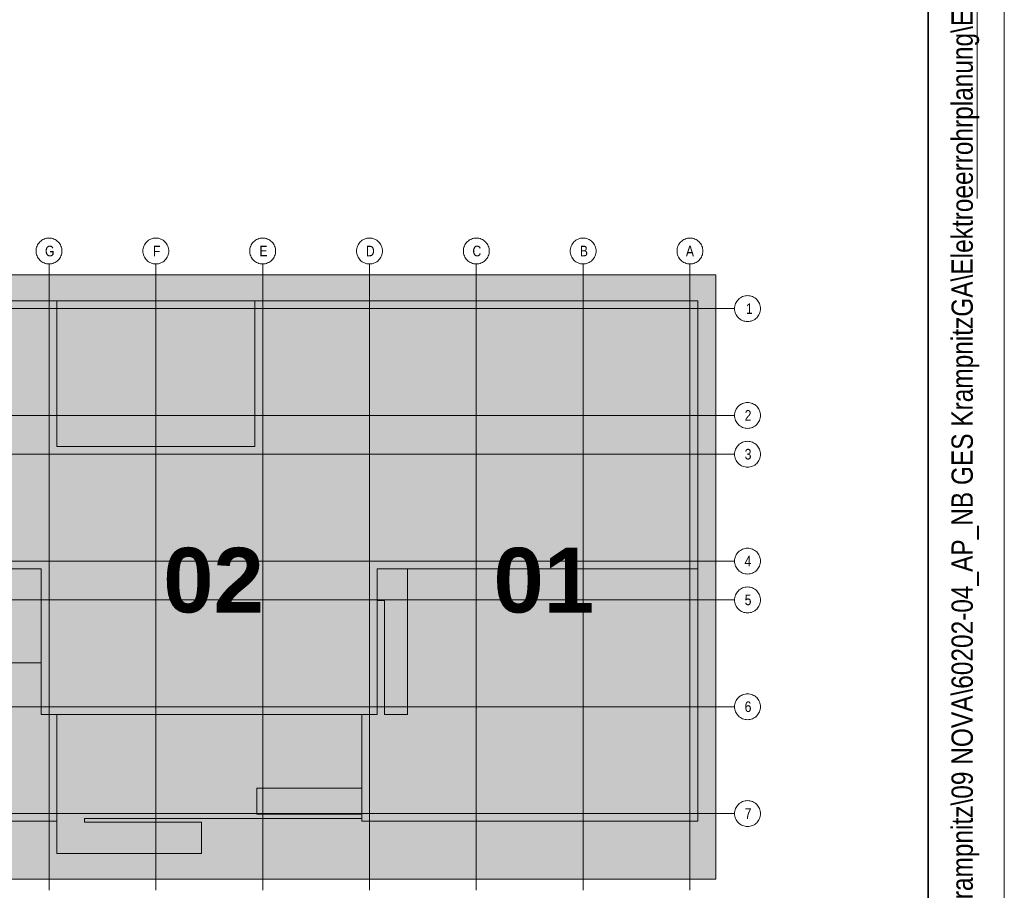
# Model space of a CAD drawing. Extents: x -420 to 300, y 62 to 1112.
# Tile 84 of 133: x 236 to 300, y 239 to 296. Entities that reach past the tile are written whole.
import ezdxf
from ezdxf.lldxf.tags import DXFTag

# ---------------------------------------------------------------- set-up
doc = ezdxf.new("R2010")
doc.units = 0
for name, color, linetype, lineweight in [('iwb_Plankopf Linie', 7, 'Continuous', 13), ('iwb_Plankopf Rahmen', 7, 'Continuous', 35), ('iwb_Plankopf Text', 7, 'Continuous', 18), ('PK_LP', 7, 'Continuous', 9), ('PK_LP_Achsen', 7, 'STRICHPUNKT2', 5)]:
    doc.layers.add(name, color=color, linetype=linetype, lineweight=lineweight)
for name, color, linetype, lineweight, true_color in [('PK_LP_T07', 6, 'Continuous', 9, 0xff00ff), ('PK_LP_T07_Rest', 9, 'Continuous', 9, 0x808080), ('PK_LP_Tennung', 9, 'Continuous', 18, 0x808080)]:
    doc.layers.add(name, color=color, linetype=linetype, lineweight=lineweight, true_color=true_color)
doc.styles.get("Standard").update_dxf_attribs({"font": 'ARIALN.TTF'})
tags = doc.linetypes.add('grob', pattern=[14, 3, -8, 3]).pattern_tags.tags
tags[8:9] = [DXFTag(74, 4), DXFTag(75, 0), DXFTag(340, '0'), DXFTag(46, 0.0), DXFTag(50, 0.0), DXFTag(44, 0.0), DXFTag(45, 0.0)]
tags[6:7] = [DXFTag(74, 4), DXFTag(75, 0), DXFTag(340, '0'), DXFTag(46, 0.0), DXFTag(50, 0.0), DXFTag(44, 0.0), DXFTag(45, 0.0)]
tags[4:5] = [DXFTag(74, 4), DXFTag(75, 0), DXFTag(340, '0'), DXFTag(46, 0.0), DXFTag(50, 0.0), DXFTag(44, 0.0), DXFTag(45, 0.0)]
tags = doc.linetypes.add('STRICHPUNKT2', pattern=[12.7, 6.35, -3.175, 0, -3.175]).pattern_tags.tags
tags[10:11] = [DXFTag(74, 4), DXFTag(75, 0), DXFTag(340, '0'), DXFTag(46, 0.0), DXFTag(50, 0.0), DXFTag(44, 0.0), DXFTag(45, 0.0)]
tags[8:9] = [DXFTag(74, 4), DXFTag(75, 0), DXFTag(340, '0'), DXFTag(46, 0.0), DXFTag(50, 0.0), DXFTag(44, 0.0), DXFTag(45, 0.0)]
tags[6:7] = [DXFTag(74, 4), DXFTag(75, 0), DXFTag(340, '0'), DXFTag(46, 0.0), DXFTag(50, 0.0), DXFTag(44, 0.0), DXFTag(45, 0.0)]
tags[4:5] = [DXFTag(74, 4), DXFTag(75, 0), DXFTag(340, '0'), DXFTag(46, 0.0), DXFTag(50, 0.0), DXFTag(44, 0.0), DXFTag(45, 0.0)]

# ---------------------------------------------------------------- blocks, each defined once
blk = doc.blocks.new('Blockreferenz-A06G9QUV8I')
at = {"layer": 'PK_LP', "linetype": 'grob', "lineweight": 5, "ltscale": 0.13}
for p, q in [((216.605, 279.685), (237.643, 279.685)), ((237.643, 279.685), (258.68, 279.685)), ((237.643, 240.014), (237.643, 279.685)), ((237.643, 279.685), (237.643, 240.014)), ((258.68, 279.685), (281.418, 279.685)), ((258.68, 240.014), (258.68, 279.685)), ((258.68, 279.685), (258.68, 240.014)), ((281.418, 279.685), (281.418, 240.014)), ((237.643, 240.014), (216.605, 240.014)), ((258.68, 240.014), (237.643, 240.014)), ((281.418, 240.014), (258.68, 240.014))]:
    blk.add_line(p, q, dxfattribs=at)
at = {"layer": 'PK_LP', "linetype": 'ByBlock', "lineweight": 13, "ltscale": 0.13}
for p, q in [((209.085, 277.985), (238.15, 277.985)), ((238.15, 277.985), (251.16, 277.985)), ((238.15, 268.423), (238.15, 277.985)), ((238.15, 277.985), (238.15, 268.423)), ((251.16, 277.985), (251.16, 268.423)), ((251.16, 268.423), (251.16, 277.985)), ((251.16, 277.985), (280.225, 277.985)), ((280.225, 277.985), (280.225, 260.395)), ((251.16, 268.423), (238.15, 268.423)), ((238.15, 268.423), (251.16, 268.423)), ((237.135, 260.395), (217.113, 260.395)), ((237.135, 250.833), (237.135, 260.395)), ((280.225, 260.395), (259.188, 260.395)), ((259.188, 260.395), (259.188, 250.833)), ((261.185, 260.395), (259.188, 260.395)), ((259.188, 260.395), (259.188, 258.319)), ((280.225, 260.395), (259.188, 260.395)), ((259.188, 260.395), (259.188, 250.833)), ((261.185, 250.833), (261.185, 260.395)), ((280.225, 243.82), (280.225, 260.395)), ((259.188, 258.319), (259.655, 258.319)), ((259.655, 258.319), (259.655, 250.833)), ((237.135, 254.222), (221.25, 254.222)), ((237.135, 250.833), (237.135, 254.222)), ((238.15, 250.833), (237.135, 250.833)), ((259.188, 250.833), (237.135, 250.833)), ((238.15, 250.833), (238.15, 241.714)), ((258.173, 250.833), (238.15, 250.833)), ((238.15, 243.82), (238.15, 250.833)), ((258.173, 243.996), (258.173, 250.833)), ((259.188, 250.833), (258.173, 250.833)), ((258.173, 250.833), (258.173, 245.994)), ((259.655, 250.833), (261.185, 250.833)), ((251.288, 245.994), (251.288, 244.294)), ((258.173, 245.994), (251.288, 245.994)), ((216.098, 243.82), (238.15, 243.82)), ((239.976, 243.754), (239.976, 243.996)), ((239.976, 243.996), (258.173, 243.996)), ((247.66, 243.754), (239.976, 243.754)), ((247.66, 241.714), (247.66, 243.754)), ((251.288, 244.294), (258.173, 244.294)), ((258.173, 244.294), (258.173, 243.82)), ((258.173, 243.82), (280.225, 243.82)), ((238.15, 241.714), (247.66, 241.714))]:
    blk.add_line(p, q, dxfattribs=at)
at = {"layer": 'PK_LP_Achsen', "linetype": 'ByBlock', "ltscale": 0.13}
for p, q in [((236.986, 281.797), (237.042, 281.859)), ((237.042, 281.859), (237.103, 281.915)), ((237.103, 281.915), (237.17, 281.964)), ((237.17, 281.964), (237.242, 282.007)), ((237.242, 282.007), (237.317, 282.043)), ((237.317, 282.043), (237.396, 282.071)), ((237.396, 282.071), (237.477, 282.091)), ((237.477, 282.091), (237.559, 282.103)), ((237.559, 282.103), (237.643, 282.108)), ((237.643, 282.108), (237.726, 282.103)), ((237.726, 282.103), (237.809, 282.091)), ((237.809, 282.091), (237.889, 282.071)), ((237.889, 282.071), (237.968, 282.043)), ((237.968, 282.043), (238.043, 282.007)), ((238.043, 282.007), (238.115, 281.964)), ((238.115, 281.964), (238.182, 281.915)), ((238.182, 281.915), (238.244, 281.859)), ((238.244, 281.859), (238.3, 281.797)), ((243.998, 281.797), (244.054, 281.859)), ((244.054, 281.859), (244.116, 281.915)), ((244.116, 281.915), (244.183, 281.964)), ((244.183, 281.964), (244.255, 282.007)), ((244.255, 282.007), (244.33, 282.043)), ((244.33, 282.043), (244.408, 282.071)), ((244.408, 282.071), (244.489, 282.091)), ((244.489, 282.091), (244.572, 282.103)), ((244.572, 282.103), (244.655, 282.108)), ((244.655, 282.108), (244.739, 282.103)), ((244.739, 282.103), (244.821, 282.091)), ((244.821, 282.091), (244.902, 282.071)), ((244.902, 282.071), (244.98, 282.043)), ((244.98, 282.043), (245.056, 282.007)), ((245.056, 282.007), (245.127, 281.964)), ((245.127, 281.964), (245.194, 281.915)), ((245.194, 281.915), (245.256, 281.859)), ((245.256, 281.859), (245.312, 281.797)), ((251.011, 281.797), (251.067, 281.859)), ((251.067, 281.859), (251.128, 281.915)), ((251.128, 281.915), (251.195, 281.964)), ((251.195, 281.964), (251.267, 282.007)), ((251.267, 282.007), (251.342, 282.043)), ((251.342, 282.043), (251.421, 282.071)), ((251.421, 282.071), (251.502, 282.091)), ((251.502, 282.091), (251.584, 282.103)), ((251.584, 282.103), (251.668, 282.108)), ((251.668, 282.108), (251.751, 282.103)), ((251.751, 282.103), (251.834, 282.091)), ((251.834, 282.091), (251.914, 282.071)), ((251.914, 282.071), (251.993, 282.043)), ((251.993, 282.043), (252.068, 282.007)), ((252.068, 282.007), (252.14, 281.964)), ((252.14, 281.964), (252.207, 281.915)), ((252.207, 281.915), (252.269, 281.859)), ((252.269, 281.859), (252.325, 281.797)), ((258.023, 281.797), (258.079, 281.859)), ((258.079, 281.859), (258.141, 281.915)), ((258.141, 281.915), (258.208, 281.964)), ((258.208, 281.964), (258.28, 282.007)), ((258.28, 282.007), (258.355, 282.043)), ((258.355, 282.043), (258.433, 282.071)), ((258.433, 282.071), (258.514, 282.091)), ((258.514, 282.091), (258.597, 282.103)), ((258.597, 282.103), (258.68, 282.108)), ((258.68, 282.108), (258.764, 282.103)), ((258.764, 282.103), (258.846, 282.091)), ((258.846, 282.091), (258.927, 282.071)), ((258.927, 282.071), (259.005, 282.043)), ((259.005, 282.043), (259.081, 282.007)), ((259.081, 282.007), (259.152, 281.964)), ((259.152, 281.964), (259.219, 281.915)), ((259.219, 281.915), (259.281, 281.859)), ((259.281, 281.859), (259.337, 281.797)), ((265.036, 281.797), (265.092, 281.859)), ((265.092, 281.859), (265.153, 281.915)), ((265.153, 281.915), (265.22, 281.964)), ((265.22, 281.964), (265.292, 282.007)), ((265.292, 282.007), (265.367, 282.043)), ((265.367, 282.043), (265.446, 282.071)), ((265.446, 282.071), (265.527, 282.091)), ((265.527, 282.091), (265.609, 282.103)), ((265.609, 282.103), (265.693, 282.108)), ((265.693, 282.108), (265.776, 282.103)), ((265.776, 282.103), (265.859, 282.091)), ((265.859, 282.091), (265.939, 282.071)), ((265.939, 282.071), (266.018, 282.043)), ((266.018, 282.043), (266.093, 282.007)), ((266.093, 282.007), (266.165, 281.964)), ((266.165, 281.964), (266.232, 281.915)), ((266.232, 281.915), (266.294, 281.859)), ((266.294, 281.859), (266.35, 281.797)), ((272.048, 281.797), (272.104, 281.859)), ((272.104, 281.859), (272.166, 281.915)), ((272.166, 281.915), (272.233, 281.964)), ((272.233, 281.964), (272.305, 282.007)), ((272.305, 282.007), (272.38, 282.043)), ((272.38, 282.043), (272.458, 282.071)), ((272.458, 282.071), (272.539, 282.091)), ((272.539, 282.091), (272.622, 282.103)), ((272.622, 282.103), (272.705, 282.108)), ((272.705, 282.108), (272.789, 282.103)), ((272.789, 282.103), (272.871, 282.091)), ((272.871, 282.091), (272.952, 282.071)), ((272.952, 282.071), (273.03, 282.043)), ((273.03, 282.043), (273.106, 282.007)), ((273.106, 282.007), (273.177, 281.964)), ((273.177, 281.964), (273.244, 281.915)), ((273.244, 281.915), (273.306, 281.859)), ((273.306, 281.859), (273.362, 281.797)), ((279.061, 281.797), (279.117, 281.859)), ((279.117, 281.859), (279.178, 281.915)), ((279.178, 281.915), (279.245, 281.964)), ((279.245, 281.964), (279.317, 282.007)), ((279.317, 282.007), (279.392, 282.043)), ((279.392, 282.043), (279.471, 282.071)), ((279.471, 282.071), (279.552, 282.091)), ((279.552, 282.091), (279.634, 282.103)), ((279.634, 282.103), (279.718, 282.108)), ((279.718, 282.108), (279.801, 282.103)), ((279.801, 282.103), (279.884, 282.091)), ((279.884, 282.091), (279.964, 282.071)), ((279.964, 282.071), (280.043, 282.043)), ((280.043, 282.043), (280.118, 282.007)), ((280.118, 282.007), (280.19, 281.964)), ((280.19, 281.964), (280.257, 281.915)), ((280.257, 281.915), (280.319, 281.859)), ((280.319, 281.859), (280.375, 281.797)), ((236.793, 281.258), (236.797, 281.341)), ((236.797, 281.174), (236.793, 281.258)), ((236.797, 281.341), (236.809, 281.423)), ((236.809, 281.092), (236.797, 281.174)), ((236.809, 281.423), (236.829, 281.504)), ((236.829, 281.504), (236.857, 281.583)), ((236.857, 281.583), (236.893, 281.658)), ((236.893, 281.658), (236.936, 281.73)), ((236.936, 281.73), (236.986, 281.797)), ((238.3, 281.797), (238.349, 281.73)), ((238.349, 281.73), (238.392, 281.658)), ((238.392, 281.658), (238.428, 281.583)), ((238.428, 281.583), (238.456, 281.504)), ((238.456, 281.504), (238.476, 281.423)), ((238.476, 281.423), (238.489, 281.341)), ((238.489, 281.174), (238.476, 281.092)), ((238.489, 281.341), (238.493, 281.258)), ((238.493, 281.258), (238.489, 281.174)), ((243.805, 281.258), (243.809, 281.341)), ((243.809, 281.174), (243.805, 281.258)), ((243.809, 281.341), (243.822, 281.423)), ((243.822, 281.092), (243.809, 281.174)), ((243.822, 281.423), (243.842, 281.504)), ((243.842, 281.504), (243.87, 281.583)), ((243.87, 281.583), (243.906, 281.658)), ((243.906, 281.658), (243.948, 281.73)), ((243.948, 281.73), (243.998, 281.797)), ((245.312, 281.797), (245.362, 281.73)), ((245.362, 281.73), (245.405, 281.658)), ((245.405, 281.658), (245.44, 281.583)), ((245.44, 281.583), (245.469, 281.504)), ((245.469, 281.504), (245.489, 281.423)), ((245.489, 281.423), (245.501, 281.341)), ((245.501, 281.174), (245.489, 281.092)), ((245.501, 281.341), (245.505, 281.258)), ((245.505, 281.258), (245.501, 281.174)), ((250.818, 281.258), (250.822, 281.341)), ((250.822, 281.174), (250.818, 281.258)), ((250.822, 281.341), (250.834, 281.423)), ((250.834, 281.092), (250.822, 281.174)), ((250.834, 281.423), (250.854, 281.504)), ((250.854, 281.504), (250.882, 281.583)), ((250.882, 281.583), (250.918, 281.658)), ((250.918, 281.658), (250.961, 281.73)), ((250.961, 281.73), (251.011, 281.797)), ((252.325, 281.797), (252.374, 281.73)), ((252.374, 281.73), (252.417, 281.658)), ((252.417, 281.658), (252.453, 281.583)), ((252.453, 281.583), (252.481, 281.504)), ((252.481, 281.504), (252.501, 281.423)), ((252.501, 281.423), (252.514, 281.341)), ((252.514, 281.174), (252.501, 281.092)), ((252.514, 281.341), (252.518, 281.258)), ((252.518, 281.258), (252.514, 281.174)), ((257.83, 281.258), (257.834, 281.341)), ((257.834, 281.174), (257.83, 281.258)), ((257.834, 281.341), (257.847, 281.423)), ((257.847, 281.092), (257.834, 281.174)), ((257.847, 281.423), (257.867, 281.504)), ((257.867, 281.504), (257.895, 281.583)), ((257.895, 281.583), (257.931, 281.658)), ((257.931, 281.658), (257.973, 281.73)), ((257.973, 281.73), (258.023, 281.797)), ((259.337, 281.797), (259.387, 281.73)), ((259.387, 281.73), (259.43, 281.658)), ((259.43, 281.658), (259.465, 281.583)), ((259.465, 281.583), (259.494, 281.504)), ((259.494, 281.504), (259.514, 281.423)), ((259.514, 281.423), (259.526, 281.341)), ((259.526, 281.174), (259.514, 281.092)), ((259.526, 281.341), (259.53, 281.258)), ((259.53, 281.258), (259.526, 281.174)), ((264.843, 281.258), (264.847, 281.341)), ((264.847, 281.174), (264.843, 281.258)), ((264.847, 281.341), (264.859, 281.423)), ((264.859, 281.092), (264.847, 281.174)), ((264.859, 281.423), (264.879, 281.504)), ((264.879, 281.504), (264.907, 281.583)), ((264.907, 281.583), (264.943, 281.658)), ((264.943, 281.658), (264.986, 281.73)), ((264.986, 281.73), (265.036, 281.797)), ((266.35, 281.797), (266.399, 281.73)), ((266.399, 281.73), (266.442, 281.658)), ((266.442, 281.658), (266.478, 281.583)), ((266.478, 281.583), (266.506, 281.504)), ((266.506, 281.504), (266.526, 281.423)), ((266.526, 281.423), (266.539, 281.341)), ((266.539, 281.174), (266.526, 281.092)), ((266.539, 281.341), (266.543, 281.258)), ((266.543, 281.258), (266.539, 281.174)), ((271.855, 281.258), (271.859, 281.341)), ((271.859, 281.174), (271.855, 281.258)), ((271.859, 281.341), (271.872, 281.423)), ((271.872, 281.092), (271.859, 281.174)), ((271.872, 281.423), (271.892, 281.504)), ((271.892, 281.504), (271.92, 281.583)), ((271.92, 281.583), (271.956, 281.658)), ((271.956, 281.658), (271.998, 281.73)), ((271.998, 281.73), (272.048, 281.797)), ((273.362, 281.797), (273.412, 281.73)), ((273.412, 281.73), (273.455, 281.658)), ((273.455, 281.658), (273.49, 281.583)), ((273.49, 281.583), (273.519, 281.504)), ((273.519, 281.504), (273.539, 281.423)), ((273.539, 281.423), (273.551, 281.341)), ((273.551, 281.174), (273.539, 281.092)), ((273.551, 281.341), (273.555, 281.258)), ((273.555, 281.258), (273.551, 281.174)), ((278.868, 281.258), (278.872, 281.341)), ((278.872, 281.174), (278.868, 281.258)), ((278.872, 281.341), (278.884, 281.423)), ((278.884, 281.092), (278.872, 281.174)), ((278.884, 281.423), (278.904, 281.504)), ((278.904, 281.504), (278.932, 281.583)), ((278.932, 281.583), (278.968, 281.658)), ((278.968, 281.658), (279.011, 281.73)), ((279.011, 281.73), (279.061, 281.797)), ((280.375, 281.797), (280.424, 281.73)), ((280.424, 281.73), (280.467, 281.658)), ((280.467, 281.658), (280.503, 281.583)), ((280.503, 281.583), (280.531, 281.504)), ((280.531, 281.504), (280.551, 281.423)), ((280.551, 281.423), (280.564, 281.341)), ((280.564, 281.174), (280.551, 281.092)), ((280.564, 281.341), (280.568, 281.258)), ((280.568, 281.258), (280.564, 281.174)), ((236.829, 281.011), (236.809, 281.092)), ((236.857, 280.932), (236.829, 281.011)), ((236.893, 280.857), (236.857, 280.932)), ((236.936, 280.785), (236.893, 280.857)), ((236.986, 280.718), (236.936, 280.785)), ((237.042, 280.656), (236.986, 280.718)), ((237.103, 280.6), (237.042, 280.656)), ((237.17, 280.551), (237.103, 280.6)), ((237.242, 280.508), (237.17, 280.551)), ((238.115, 280.551), (238.043, 280.508)), ((238.182, 280.6), (238.115, 280.551)), ((238.244, 280.656), (238.182, 280.6)), ((238.3, 280.718), (238.244, 280.656)), ((238.349, 280.785), (238.3, 280.718)), ((238.392, 280.857), (238.349, 280.785)), ((238.428, 280.932), (238.392, 280.857)), ((238.456, 281.011), (238.428, 280.932)), ((238.476, 281.092), (238.456, 281.011)), ((243.842, 281.011), (243.822, 281.092)), ((243.87, 280.932), (243.842, 281.011)), ((243.906, 280.857), (243.87, 280.932)), ((243.948, 280.785), (243.906, 280.857)), ((243.998, 280.718), (243.948, 280.785)), ((244.054, 280.656), (243.998, 280.718)), ((244.116, 280.6), (244.054, 280.656)), ((244.183, 280.551), (244.116, 280.6)), ((244.255, 280.508), (244.183, 280.551)), ((245.127, 280.551), (245.056, 280.508)), ((245.194, 280.6), (245.127, 280.551)), ((245.256, 280.656), (245.194, 280.6)), ((245.312, 280.718), (245.256, 280.656)), ((245.362, 280.785), (245.312, 280.718)), ((245.405, 280.857), (245.362, 280.785)), ((245.44, 280.932), (245.405, 280.857)), ((245.469, 281.011), (245.44, 280.932)), ((245.489, 281.092), (245.469, 281.011)), ((250.854, 281.011), (250.834, 281.092)), ((250.882, 280.932), (250.854, 281.011)), ((250.918, 280.857), (250.882, 280.932)), ((250.961, 280.785), (250.918, 280.857)), ((251.011, 280.718), (250.961, 280.785)), ((251.067, 280.656), (251.011, 280.718)), ((251.128, 280.6), (251.067, 280.656)), ((251.195, 280.551), (251.128, 280.6)), ((251.267, 280.508), (251.195, 280.551)), ((252.14, 280.551), (252.068, 280.508)), ((252.207, 280.6), (252.14, 280.551)), ((252.269, 280.656), (252.207, 280.6)), ((252.325, 280.718), (252.269, 280.656)), ((252.374, 280.785), (252.325, 280.718)), ((252.417, 280.857), (252.374, 280.785)), ((252.453, 280.932), (252.417, 280.857)), ((252.481, 281.011), (252.453, 280.932)), ((252.501, 281.092), (252.481, 281.011)), ((257.867, 281.011), (257.847, 281.092)), ((257.895, 280.932), (257.867, 281.011)), ((257.931, 280.857), (257.895, 280.932)), ((257.973, 280.785), (257.931, 280.857)), ((258.023, 280.718), (257.973, 280.785)), ((258.079, 280.656), (258.023, 280.718)), ((258.141, 280.6), (258.079, 280.656)), ((258.208, 280.551), (258.141, 280.6)), ((258.28, 280.508), (258.208, 280.551)), ((259.152, 280.551), (259.081, 280.508)), ((259.219, 280.6), (259.152, 280.551)), ((259.281, 280.656), (259.219, 280.6)), ((259.337, 280.718), (259.281, 280.656)), ((259.387, 280.785), (259.337, 280.718)), ((259.43, 280.857), (259.387, 280.785)), ((259.465, 280.932), (259.43, 280.857)), ((259.494, 281.011), (259.465, 280.932)), ((259.514, 281.092), (259.494, 281.011)), ((264.879, 281.011), (264.859, 281.092)), ((264.907, 280.932), (264.879, 281.011)), ((264.943, 280.857), (264.907, 280.932)), ((264.986, 280.785), (264.943, 280.857)), ((265.036, 280.718), (264.986, 280.785)), ((265.092, 280.656), (265.036, 280.718)), ((265.153, 280.6), (265.092, 280.656)), ((265.22, 280.551), (265.153, 280.6)), ((265.292, 280.508), (265.22, 280.551)), ((266.165, 280.551), (266.093, 280.508)), ((266.232, 280.6), (266.165, 280.551)), ((266.294, 280.656), (266.232, 280.6)), ((266.35, 280.718), (266.294, 280.656)), ((266.399, 280.785), (266.35, 280.718)), ((266.442, 280.857), (266.399, 280.785)), ((266.478, 280.932), (266.442, 280.857)), ((266.506, 281.011), (266.478, 280.932)), ((266.526, 281.092), (266.506, 281.011)), ((271.892, 281.011), (271.872, 281.092)), ((271.92, 280.932), (271.892, 281.011)), ((271.956, 280.857), (271.92, 280.932)), ((271.998, 280.785), (271.956, 280.857)), ((272.048, 280.718), (271.998, 280.785)), ((272.104, 280.656), (272.048, 280.718)), ((272.166, 280.6), (272.104, 280.656)), ((272.233, 280.551), (272.166, 280.6)), ((272.305, 280.508), (272.233, 280.551)), ((273.177, 280.551), (273.106, 280.508)), ((273.244, 280.6), (273.177, 280.551)), ((273.306, 280.656), (273.244, 280.6)), ((273.362, 280.718), (273.306, 280.656)), ((273.412, 280.785), (273.362, 280.718)), ((273.455, 280.857), (273.412, 280.785)), ((273.49, 280.932), (273.455, 280.857)), ((273.519, 281.011), (273.49, 280.932)), ((273.539, 281.092), (273.519, 281.011)), ((278.904, 281.011), (278.884, 281.092)), ((278.932, 280.932), (278.904, 281.011)), ((278.968, 280.857), (278.932, 280.932)), ((279.011, 280.785), (278.968, 280.857)), ((279.061, 280.718), (279.011, 280.785)), ((279.117, 280.656), (279.061, 280.718)), ((279.178, 280.6), (279.117, 280.656)), ((279.245, 280.551), (279.178, 280.6)), ((279.317, 280.508), (279.245, 280.551)), ((280.19, 280.551), (280.118, 280.508)), ((280.257, 280.6), (280.19, 280.551)), ((280.319, 280.656), (280.257, 280.6)), ((280.375, 280.718), (280.319, 280.656)), ((280.424, 280.785), (280.375, 280.718)), ((280.467, 280.857), (280.424, 280.785)), ((280.503, 280.932), (280.467, 280.857)), ((280.531, 281.011), (280.503, 280.932)), ((280.551, 281.092), (280.531, 281.011)), ((237.317, 280.472), (237.242, 280.508)), ((237.396, 280.444), (237.317, 280.472)), ((237.477, 280.424), (237.396, 280.444)), ((237.559, 280.412), (237.477, 280.424)), ((237.643, 280.408), (237.559, 280.412)), ((237.726, 280.412), (237.643, 280.408)), ((237.809, 280.424), (237.726, 280.412)), ((237.889, 280.444), (237.809, 280.424)), ((237.968, 280.472), (237.889, 280.444)), ((238.043, 280.508), (237.968, 280.472)), ((244.33, 280.472), (244.255, 280.508)), ((244.408, 280.444), (244.33, 280.472)), ((244.489, 280.424), (244.408, 280.444)), ((244.572, 280.412), (244.489, 280.424)), ((244.655, 280.408), (244.572, 280.412)), ((244.739, 280.412), (244.655, 280.408)), ((244.821, 280.424), (244.739, 280.412)), ((244.902, 280.444), (244.821, 280.424)), ((244.98, 280.472), (244.902, 280.444)), ((245.056, 280.508), (244.98, 280.472)), ((251.342, 280.472), (251.267, 280.508)), ((251.421, 280.444), (251.342, 280.472)), ((251.502, 280.424), (251.421, 280.444)), ((251.584, 280.412), (251.502, 280.424)), ((251.668, 280.408), (251.584, 280.412)), ((251.751, 280.412), (251.668, 280.408)), ((251.834, 280.424), (251.751, 280.412)), ((251.914, 280.444), (251.834, 280.424)), ((251.993, 280.472), (251.914, 280.444)), ((252.068, 280.508), (251.993, 280.472)), ((258.355, 280.472), (258.28, 280.508)), ((258.433, 280.444), (258.355, 280.472)), ((258.514, 280.424), (258.433, 280.444)), ((258.597, 280.412), (258.514, 280.424)), ((258.68, 280.408), (258.597, 280.412)), ((258.764, 280.412), (258.68, 280.408)), ((258.846, 280.424), (258.764, 280.412)), ((258.927, 280.444), (258.846, 280.424)), ((259.005, 280.472), (258.927, 280.444)), ((259.081, 280.508), (259.005, 280.472)), ((265.367, 280.472), (265.292, 280.508)), ((265.446, 280.444), (265.367, 280.472)), ((265.527, 280.424), (265.446, 280.444)), ((265.609, 280.412), (265.527, 280.424)), ((265.693, 280.408), (265.609, 280.412)), ((265.776, 280.412), (265.693, 280.408)), ((265.859, 280.424), (265.776, 280.412)), ((265.939, 280.444), (265.859, 280.424)), ((266.018, 280.472), (265.939, 280.444)), ((266.093, 280.508), (266.018, 280.472)), ((272.38, 280.472), (272.305, 280.508)), ((272.458, 280.444), (272.38, 280.472)), ((272.539, 280.424), (272.458, 280.444)), ((272.622, 280.412), (272.539, 280.424)), ((272.705, 280.408), (272.622, 280.412)), ((272.789, 280.412), (272.705, 280.408)), ((272.871, 280.424), (272.789, 280.412)), ((272.952, 280.444), (272.871, 280.424)), ((273.03, 280.472), (272.952, 280.444)), ((273.106, 280.508), (273.03, 280.472)), ((279.392, 280.472), (279.317, 280.508)), ((279.471, 280.444), (279.392, 280.472)), ((279.552, 280.424), (279.471, 280.444)), ((279.634, 280.412), (279.552, 280.424)), ((279.718, 280.408), (279.634, 280.412)), ((279.801, 280.412), (279.718, 280.408)), ((279.884, 280.424), (279.801, 280.412)), ((279.964, 280.444), (279.884, 280.424)), ((280.043, 280.472), (279.964, 280.444)), ((280.118, 280.508), (280.043, 280.472)), ((282.748, 277.878), (282.791, 277.95)), ((282.791, 277.95), (282.841, 278.017)), ((282.841, 278.017), (282.897, 278.079)), ((282.897, 278.079), (282.958, 278.135)), ((282.958, 278.135), (283.025, 278.184)), ((283.025, 278.184), (283.097, 278.227)), ((283.097, 278.227), (283.172, 278.263)), ((283.172, 278.263), (283.251, 278.291)), ((283.251, 278.291), (283.332, 278.311)), ((283.332, 278.311), (283.414, 278.323)), ((283.414, 278.323), (283.498, 278.328)), ((283.498, 278.328), (283.581, 278.323)), ((283.581, 278.323), (283.663, 278.311)), ((283.663, 278.311), (283.744, 278.291)), ((283.744, 278.291), (283.823, 278.263)), ((283.823, 278.263), (283.898, 278.227)), ((283.898, 278.227), (283.97, 278.184)), ((283.97, 278.184), (284.037, 278.135)), ((284.037, 278.135), (284.099, 278.079)), ((284.099, 278.079), (284.155, 278.017)), ((284.155, 278.017), (284.204, 277.95)), ((284.204, 277.95), (284.247, 277.878)), ((282.648, 277.478), (282.652, 277.561)), ((282.652, 277.394), (282.648, 277.478)), ((282.652, 277.561), (282.664, 277.643)), ((282.664, 277.312), (282.652, 277.394)), ((282.664, 277.643), (282.684, 277.724)), ((282.684, 277.231), (282.664, 277.312)), ((282.684, 277.724), (282.712, 277.803)), ((282.712, 277.803), (282.748, 277.878)), ((284.247, 277.878), (284.283, 277.803)), ((284.283, 277.803), (284.311, 277.724)), ((284.311, 277.724), (284.331, 277.643)), ((284.331, 277.312), (284.311, 277.231)), ((284.331, 277.643), (284.344, 277.561)), ((284.344, 277.394), (284.331, 277.312)), ((284.344, 277.561), (284.348, 277.478)), ((284.348, 277.478), (284.344, 277.394)), ((282.712, 277.152), (282.684, 277.231)), ((282.748, 277.077), (282.712, 277.152)), ((282.791, 277.005), (282.748, 277.077)), ((282.841, 276.938), (282.791, 277.005)), ((282.897, 276.877), (282.841, 276.938)), ((282.958, 276.82), (282.897, 276.877)), ((283.025, 276.771), (282.958, 276.82)), ((283.097, 276.728), (283.025, 276.771)), ((283.172, 276.692), (283.097, 276.728)), ((283.251, 276.664), (283.172, 276.692)), ((283.332, 276.644), (283.251, 276.664)), ((283.414, 276.632), (283.332, 276.644)), ((283.663, 276.644), (283.581, 276.632)), ((283.744, 276.664), (283.663, 276.644)), ((283.823, 276.692), (283.744, 276.664)), ((283.898, 276.728), (283.823, 276.692)), ((283.97, 276.771), (283.898, 276.728)), ((284.037, 276.82), (283.97, 276.771)), ((284.099, 276.877), (284.037, 276.82)), ((284.155, 276.938), (284.099, 276.877)), ((284.204, 277.005), (284.155, 276.938)), ((284.247, 277.077), (284.204, 277.005)), ((284.283, 277.152), (284.247, 277.077)), ((284.311, 277.231), (284.283, 277.152)), ((283.498, 276.628), (283.414, 276.632)), ((283.581, 276.632), (283.498, 276.628)), ((282.712, 270.79), (282.748, 270.866)), ((282.748, 270.866), (282.791, 270.937)), ((282.791, 270.937), (282.841, 271.004)), ((282.841, 271.004), (282.897, 271.066)), ((282.897, 271.066), (282.958, 271.122)), ((282.958, 271.122), (283.025, 271.172)), ((283.025, 271.172), (283.097, 271.215)), ((283.097, 271.215), (283.172, 271.25)), ((283.172, 271.25), (283.251, 271.278)), ((283.251, 271.278), (283.332, 271.299)), ((283.332, 271.299), (283.414, 271.311)), ((283.414, 271.311), (283.498, 271.315)), ((283.498, 271.315), (283.581, 271.311)), ((283.581, 271.311), (283.663, 271.299)), ((283.663, 271.299), (283.744, 271.278)), ((283.744, 271.278), (283.823, 271.25)), ((283.823, 271.25), (283.898, 271.215)), ((283.898, 271.215), (283.97, 271.172)), ((283.97, 271.172), (284.037, 271.122)), ((284.037, 271.122), (284.099, 271.066)), ((284.099, 271.066), (284.155, 271.004)), ((284.155, 271.004), (284.204, 270.937)), ((284.204, 270.937), (284.247, 270.866)), ((284.247, 270.866), (284.283, 270.79)), ((282.648, 270.465), (282.652, 270.548)), ((282.652, 270.382), (282.648, 270.465)), ((282.652, 270.548), (282.664, 270.631)), ((282.664, 270.299), (282.652, 270.382)), ((282.664, 270.631), (282.684, 270.712)), ((282.684, 270.218), (282.664, 270.299)), ((282.684, 270.712), (282.712, 270.79)), ((282.712, 270.14), (282.684, 270.218)), ((284.283, 270.79), (284.311, 270.712)), ((284.311, 270.218), (284.283, 270.14)), ((284.311, 270.712), (284.331, 270.631)), ((284.331, 270.299), (284.311, 270.218)), ((284.331, 270.631), (284.344, 270.548)), ((284.344, 270.382), (284.331, 270.299)), ((284.344, 270.548), (284.348, 270.465)), ((284.348, 270.465), (284.344, 270.382)), ((282.748, 270.064), (282.712, 270.14)), ((282.791, 269.993), (282.748, 270.064)), ((282.841, 269.926), (282.791, 269.993)), ((282.897, 269.864), (282.841, 269.926)), ((282.958, 269.808), (282.897, 269.864)), ((283.025, 269.758), (282.958, 269.808)), ((283.097, 269.715), (283.025, 269.758)), ((283.172, 269.68), (283.097, 269.715)), ((283.251, 269.652), (283.172, 269.68)), ((283.332, 269.631), (283.251, 269.652)), ((283.414, 269.619), (283.332, 269.631)), ((283.498, 269.615), (283.414, 269.619)), ((283.581, 269.619), (283.498, 269.615)), ((283.663, 269.631), (283.581, 269.619)), ((283.744, 269.652), (283.663, 269.631)), ((283.823, 269.68), (283.744, 269.652)), ((283.898, 269.715), (283.823, 269.68)), ((283.97, 269.758), (283.898, 269.715)), ((284.037, 269.808), (283.97, 269.758)), ((284.099, 269.864), (284.037, 269.808)), ((284.155, 269.926), (284.099, 269.864)), ((284.204, 269.993), (284.155, 269.926)), ((284.247, 270.064), (284.204, 269.993)), ((284.283, 270.14), (284.247, 270.064)), ((282.684, 268.162), (282.712, 268.24)), ((282.712, 268.24), (282.748, 268.316)), ((282.748, 268.316), (282.791, 268.387)), ((282.791, 268.387), (282.841, 268.454)), ((282.841, 268.454), (282.897, 268.516)), ((282.897, 268.516), (282.958, 268.572)), ((282.958, 268.572), (283.025, 268.622)), ((283.025, 268.622), (283.097, 268.665)), ((283.097, 268.665), (283.172, 268.7)), ((283.172, 268.7), (283.251, 268.728)), ((283.251, 268.728), (283.332, 268.749)), ((283.332, 268.749), (283.414, 268.761)), ((283.414, 268.761), (283.498, 268.765)), ((283.498, 268.765), (283.581, 268.761)), ((283.581, 268.761), (283.663, 268.749)), ((283.663, 268.749), (283.744, 268.728)), ((283.744, 268.728), (283.823, 268.7)), ((283.823, 268.7), (283.898, 268.665)), ((283.898, 268.665), (283.97, 268.622)), ((283.97, 268.622), (284.037, 268.572)), ((284.037, 268.572), (284.099, 268.516)), ((284.099, 268.516), (284.155, 268.454)), ((284.155, 268.454), (284.204, 268.387)), ((284.204, 268.387), (284.247, 268.316)), ((284.247, 268.316), (284.283, 268.24)), ((284.283, 268.24), (284.311, 268.162)), ((282.648, 267.915), (282.652, 267.998)), ((282.652, 267.832), (282.648, 267.915)), ((282.652, 267.998), (282.664, 268.081)), ((282.664, 267.749), (282.652, 267.832)), ((282.664, 268.081), (282.684, 268.162)), ((282.684, 267.668), (282.664, 267.749)), ((282.712, 267.59), (282.684, 267.668)), ((282.748, 267.514), (282.712, 267.59)), ((284.283, 267.59), (284.247, 267.514)), ((284.311, 267.668), (284.283, 267.59)), ((284.311, 268.162), (284.331, 268.081)), ((284.331, 267.749), (284.311, 267.668)), ((284.331, 268.081), (284.344, 267.998)), ((284.344, 267.832), (284.331, 267.749)), ((284.344, 267.998), (284.348, 267.915)), ((284.348, 267.915), (284.344, 267.832)), ((282.791, 267.443), (282.748, 267.514)), ((282.841, 267.376), (282.791, 267.443)), ((282.897, 267.314), (282.841, 267.376)), ((282.958, 267.258), (282.897, 267.314)), ((283.025, 267.208), (282.958, 267.258)), ((283.097, 267.165), (283.025, 267.208)), ((283.172, 267.13), (283.097, 267.165)), ((283.251, 267.102), (283.172, 267.13)), ((283.332, 267.081), (283.251, 267.102)), ((283.414, 267.069), (283.332, 267.081)), ((283.498, 267.065), (283.414, 267.069)), ((283.581, 267.069), (283.498, 267.065)), ((283.663, 267.081), (283.581, 267.069)), ((283.744, 267.102), (283.663, 267.081)), ((283.823, 267.13), (283.744, 267.102)), ((283.898, 267.165), (283.823, 267.13)), ((283.97, 267.208), (283.898, 267.165)), ((284.037, 267.258), (283.97, 267.208)), ((284.099, 267.314), (284.037, 267.258)), ((284.155, 267.376), (284.099, 267.314)), ((284.204, 267.443), (284.155, 267.376)), ((284.247, 267.514), (284.204, 267.443)), ((282.664, 261.068), (282.684, 261.149)), ((282.684, 261.149), (282.712, 261.228)), ((282.712, 261.228), (282.748, 261.303)), ((282.748, 261.303), (282.791, 261.375)), ((282.791, 261.375), (282.841, 261.442)), ((282.841, 261.442), (282.897, 261.504)), ((282.897, 261.504), (282.958, 261.56)), ((282.958, 261.56), (283.025, 261.609)), ((283.025, 261.609), (283.097, 261.652)), ((283.097, 261.652), (283.172, 261.688)), ((283.172, 261.688), (283.251, 261.716)), ((283.251, 261.716), (283.332, 261.736)), ((283.332, 261.736), (283.414, 261.748)), ((283.414, 261.748), (283.498, 261.753)), ((283.498, 261.753), (283.581, 261.748)), ((283.581, 261.748), (283.663, 261.736)), ((283.663, 261.736), (283.744, 261.716)), ((283.744, 261.716), (283.823, 261.688)), ((283.823, 261.688), (283.898, 261.652)), ((283.898, 261.652), (283.97, 261.609)), ((283.97, 261.609), (284.037, 261.56)), ((284.037, 261.56), (284.099, 261.504)), ((284.099, 261.504), (284.155, 261.442)), ((284.155, 261.442), (284.204, 261.375)), ((284.204, 261.375), (284.247, 261.303)), ((284.247, 261.303), (284.283, 261.228)), ((284.283, 261.228), (284.311, 261.149)), ((284.311, 261.149), (284.331, 261.068)), ((282.648, 260.903), (282.652, 260.986)), ((282.652, 260.819), (282.648, 260.903)), ((282.652, 260.986), (282.664, 261.068)), ((282.664, 260.737), (282.652, 260.819)), ((282.684, 260.656), (282.664, 260.737)), ((282.712, 260.577), (282.684, 260.656)), ((282.748, 260.502), (282.712, 260.577)), ((282.791, 260.43), (282.748, 260.502)), ((284.247, 260.502), (284.204, 260.43)), ((284.283, 260.577), (284.247, 260.502)), ((284.311, 260.656), (284.283, 260.577)), ((284.331, 260.737), (284.311, 260.656)), ((284.331, 261.068), (284.344, 260.986)), ((284.344, 260.819), (284.331, 260.737)), ((284.344, 260.986), (284.348, 260.903)), ((284.348, 260.903), (284.344, 260.819)), ((282.841, 260.363), (282.791, 260.43)), ((282.897, 260.302), (282.841, 260.363)), ((282.958, 260.245), (282.897, 260.302)), ((283.025, 260.196), (282.958, 260.245)), ((283.097, 260.153), (283.025, 260.196)), ((283.172, 260.117), (283.097, 260.153)), ((283.251, 260.089), (283.172, 260.117)), ((283.332, 260.069), (283.251, 260.089)), ((283.414, 260.057), (283.332, 260.069)), ((283.498, 260.053), (283.414, 260.057)), ((283.581, 260.057), (283.498, 260.053)), ((283.663, 260.069), (283.581, 260.057)), ((283.744, 260.089), (283.663, 260.069)), ((283.823, 260.117), (283.744, 260.089)), ((283.898, 260.153), (283.823, 260.117)), ((283.97, 260.196), (283.898, 260.153)), ((284.037, 260.245), (283.97, 260.196)), ((284.099, 260.302), (284.037, 260.245)), ((284.155, 260.363), (284.099, 260.302)), ((284.204, 260.43), (284.155, 260.363)), ((283.332, 259.186), (283.414, 259.198)), ((283.414, 259.198), (283.498, 259.203)), ((283.498, 259.203), (283.581, 259.198)), ((283.581, 259.198), (283.663, 259.186)), ((282.664, 258.518), (282.684, 258.599)), ((282.684, 258.599), (282.712, 258.678)), ((282.712, 258.678), (282.748, 258.753)), ((282.748, 258.753), (282.791, 258.825)), ((282.791, 258.825), (282.841, 258.892)), ((282.841, 258.892), (282.897, 258.954)), ((282.897, 258.954), (282.958, 259.01)), ((282.958, 259.01), (283.025, 259.059)), ((283.025, 259.059), (283.097, 259.102)), ((283.097, 259.102), (283.172, 259.138)), ((283.172, 259.138), (283.251, 259.166)), ((283.251, 259.166), (283.332, 259.186)), ((283.663, 259.186), (283.744, 259.166)), ((283.744, 259.166), (283.823, 259.138)), ((283.823, 259.138), (283.898, 259.102)), ((283.898, 259.102), (283.97, 259.059)), ((283.97, 259.059), (284.037, 259.01)), ((284.037, 259.01), (284.099, 258.954)), ((284.099, 258.954), (284.155, 258.892)), ((284.155, 258.892), (284.204, 258.825)), ((284.204, 258.825), (284.247, 258.753)), ((284.247, 258.753), (284.283, 258.678)), ((284.283, 258.678), (284.311, 258.599)), ((284.311, 258.599), (284.331, 258.518)), ((282.648, 258.353), (282.652, 258.436)), ((282.652, 258.269), (282.648, 258.353)), ((282.652, 258.436), (282.664, 258.518)), ((282.664, 258.187), (282.652, 258.269)), ((282.684, 258.106), (282.664, 258.187)), ((282.712, 258.027), (282.684, 258.106)), ((282.748, 257.952), (282.712, 258.027)), ((282.791, 257.88), (282.748, 257.952)), ((284.247, 257.952), (284.204, 257.88)), ((284.283, 258.027), (284.247, 257.952)), ((284.311, 258.106), (284.283, 258.027)), ((284.331, 258.187), (284.311, 258.106)), ((284.331, 258.518), (284.344, 258.436)), ((284.344, 258.269), (284.331, 258.187)), ((284.344, 258.436), (284.348, 258.353)), ((284.348, 258.353), (284.344, 258.269)), ((282.841, 257.813), (282.791, 257.88)), ((282.897, 257.752), (282.841, 257.813)), ((282.958, 257.695), (282.897, 257.752)), ((283.025, 257.646), (282.958, 257.695)), ((283.097, 257.603), (283.025, 257.646)), ((283.172, 257.567), (283.097, 257.603)), ((283.251, 257.539), (283.172, 257.567)), ((283.332, 257.519), (283.251, 257.539)), ((283.414, 257.507), (283.332, 257.519)), ((283.498, 257.503), (283.414, 257.507)), ((283.581, 257.507), (283.498, 257.503)), ((283.663, 257.519), (283.581, 257.507)), ((283.744, 257.539), (283.663, 257.519)), ((283.823, 257.567), (283.744, 257.539)), ((283.898, 257.603), (283.823, 257.567)), ((283.97, 257.646), (283.898, 257.603)), ((284.037, 257.695), (283.97, 257.646)), ((284.099, 257.752), (284.037, 257.695)), ((284.155, 257.813), (284.099, 257.752)), ((284.204, 257.88), (284.155, 257.813)), ((283.025, 252.047), (283.097, 252.09)), ((283.097, 252.09), (283.172, 252.125)), ((283.172, 252.125), (283.251, 252.153)), ((283.251, 252.153), (283.332, 252.174)), ((283.332, 252.174), (283.414, 252.186)), ((283.414, 252.186), (283.498, 252.19)), ((283.498, 252.19), (283.581, 252.186)), ((283.581, 252.186), (283.663, 252.174)), ((283.663, 252.174), (283.744, 252.153)), ((283.744, 252.153), (283.823, 252.125)), ((283.823, 252.125), (283.898, 252.09)), ((283.898, 252.09), (283.97, 252.047)), ((282.652, 251.423), (282.664, 251.506)), ((282.664, 251.506), (282.684, 251.587)), ((282.684, 251.587), (282.712, 251.665)), ((282.712, 251.665), (282.748, 251.741)), ((282.748, 251.741), (282.791, 251.812)), ((282.791, 251.812), (282.841, 251.879)), ((282.841, 251.879), (282.897, 251.941)), ((282.897, 251.941), (282.958, 251.997)), ((282.958, 251.997), (283.025, 252.047)), ((283.97, 252.047), (284.037, 251.997)), ((284.037, 251.997), (284.099, 251.941)), ((284.099, 251.941), (284.155, 251.879)), ((284.155, 251.879), (284.204, 251.812)), ((284.204, 251.812), (284.247, 251.741)), ((284.247, 251.741), (284.283, 251.665)), ((284.283, 251.665), (284.311, 251.587)), ((284.311, 251.587), (284.331, 251.506)), ((284.331, 251.506), (284.344, 251.423)), ((282.648, 251.34), (282.652, 251.423)), ((282.652, 251.257), (282.648, 251.34)), ((282.664, 251.174), (282.652, 251.257)), ((282.684, 251.093), (282.664, 251.174)), ((282.712, 251.015), (282.684, 251.093)), ((282.748, 250.939), (282.712, 251.015)), ((282.791, 250.868), (282.748, 250.939)), ((282.841, 250.801), (282.791, 250.868)), ((282.897, 250.739), (282.841, 250.801)), ((284.155, 250.801), (284.099, 250.739)), ((284.204, 250.868), (284.155, 250.801)), ((284.247, 250.939), (284.204, 250.868)), ((284.283, 251.015), (284.247, 250.939)), ((284.311, 251.093), (284.283, 251.015)), ((284.331, 251.174), (284.311, 251.093)), ((284.344, 251.257), (284.331, 251.174)), ((284.344, 251.423), (284.348, 251.34)), ((284.348, 251.34), (284.344, 251.257)), ((282.958, 250.683), (282.897, 250.739)), ((283.025, 250.633), (282.958, 250.683)), ((283.097, 250.59), (283.025, 250.633)), ((283.172, 250.555), (283.097, 250.59)), ((283.251, 250.527), (283.172, 250.555)), ((283.332, 250.506), (283.251, 250.527)), ((283.414, 250.494), (283.332, 250.506)), ((283.498, 250.49), (283.414, 250.494)), ((283.581, 250.494), (283.498, 250.49)), ((283.663, 250.506), (283.581, 250.494)), ((283.744, 250.527), (283.663, 250.506)), ((283.823, 250.555), (283.744, 250.527)), ((283.898, 250.59), (283.823, 250.555)), ((283.97, 250.633), (283.898, 250.59)), ((284.037, 250.683), (283.97, 250.633)), ((284.099, 250.739), (284.037, 250.683)), ((282.897, 244.929), (282.958, 244.985)), ((282.958, 244.985), (283.025, 245.034)), ((283.025, 245.034), (283.097, 245.077)), ((283.097, 245.077), (283.172, 245.113)), ((283.172, 245.113), (283.251, 245.141)), ((283.251, 245.141), (283.332, 245.161)), ((283.332, 245.161), (283.414, 245.173)), ((283.414, 245.173), (283.498, 245.178)), ((283.498, 245.178), (283.581, 245.173)), ((283.581, 245.173), (283.663, 245.161)), ((283.663, 245.161), (283.744, 245.141)), ((283.744, 245.141), (283.823, 245.113)), ((283.823, 245.113), (283.898, 245.077)), ((283.898, 245.077), (283.97, 245.034)), ((283.97, 245.034), (284.037, 244.985)), ((284.037, 244.985), (284.099, 244.929)), ((282.648, 244.328), (282.652, 244.411)), ((282.652, 244.244), (282.648, 244.328)), ((282.652, 244.411), (282.664, 244.493)), ((282.664, 244.493), (282.684, 244.574)), ((282.684, 244.574), (282.712, 244.653)), ((282.712, 244.653), (282.748, 244.728)), ((282.748, 244.728), (282.791, 244.8)), ((282.791, 244.8), (282.841, 244.867)), ((282.841, 244.867), (282.897, 244.929)), ((284.099, 244.929), (284.155, 244.867)), ((284.155, 244.867), (284.204, 244.8)), ((284.204, 244.8), (284.247, 244.728)), ((284.247, 244.728), (284.283, 244.653)), ((284.283, 244.653), (284.311, 244.574)), ((284.311, 244.574), (284.331, 244.493)), ((284.331, 244.493), (284.344, 244.411)), ((284.344, 244.411), (284.348, 244.328)), ((284.348, 244.328), (284.344, 244.244)), ((282.664, 244.162), (282.652, 244.244)), ((282.684, 244.081), (282.664, 244.162)), ((282.712, 244.002), (282.684, 244.081)), ((282.748, 243.927), (282.712, 244.002)), ((282.791, 243.855), (282.748, 243.927)), ((282.841, 243.788), (282.791, 243.855)), ((282.897, 243.727), (282.841, 243.788)), ((282.958, 243.67), (282.897, 243.727)), ((284.099, 243.727), (284.037, 243.67)), ((284.155, 243.788), (284.099, 243.727)), ((284.204, 243.855), (284.155, 243.788)), ((284.247, 243.927), (284.204, 243.855)), ((284.283, 244.002), (284.247, 243.927)), ((284.311, 244.081), (284.283, 244.002)), ((284.331, 244.162), (284.311, 244.081)), ((284.344, 244.244), (284.331, 244.162)), ((283.025, 243.621), (282.958, 243.67)), ((283.097, 243.578), (283.025, 243.621)), ((283.172, 243.542), (283.097, 243.578)), ((283.251, 243.514), (283.172, 243.542)), ((283.332, 243.494), (283.251, 243.514)), ((283.414, 243.482), (283.332, 243.494)), ((283.498, 243.478), (283.414, 243.482)), ((283.581, 243.482), (283.498, 243.478)), ((283.663, 243.494), (283.581, 243.482)), ((283.744, 243.514), (283.663, 243.494)), ((283.823, 243.542), (283.744, 243.514)), ((283.898, 243.578), (283.823, 243.542)), ((283.97, 243.621), (283.898, 243.578)), ((284.037, 243.67), (283.97, 243.621))]:
    blk.add_line(p, q, dxfattribs=at)
at = {"layer": 'PK_LP_Achsen', "linetype": 'STRICHPUNKT2', "ltscale": 0.13}
for p, q in [((237.643, 280.408), (237.643, 239.291)), ((244.655, 280.408), (244.655, 239.291)), ((251.668, 280.408), (251.668, 239.291)), ((258.68, 280.408), (258.68, 239.291)), ((265.693, 280.408), (265.693, 239.291)), ((272.705, 280.408), (272.705, 239.291)), ((279.718, 280.408), (279.718, 239.291)), ((128.038, 277.478), (282.648, 277.478)), ((128.038, 270.465), (282.648, 270.465)), ((128.038, 267.915), (282.648, 267.915)), ((128.038, 260.903), (282.648, 260.903)), ((128.038, 258.353), (282.648, 258.353)), ((128.038, 251.34), (282.648, 251.34)), ((128.038, 244.328), (282.648, 244.328))]:
    blk.add_line(p, q, dxfattribs=at)
at = {"layer": 'PK_LP_T07_Rest', "linetype": 'ByBlock', "lineweight": -2, "ltscale": 0.13}
for points in [[(216.605, 240.014), (216.605, 279.685), (237.643, 240.014), (237.643, 279.685)], [(237.643, 240.014), (237.643, 279.685), (258.68, 240.014), (258.68, 279.685)], [(258.68, 240.014), (258.68, 279.685), (281.418, 240.014), (281.418, 279.685)]]:
    blk.add_solid(points, dxfattribs=at)
at = {"layer": 'PK_LP_Tennung', "linetype": 'ByBlock', "ltscale": 0.18}
for p, q in [((237.643, 240.014), (237.643, 279.685)), ((258.68, 240.014), (258.68, 279.685))]:
    blk.add_line(p, q, dxfattribs=at)
at = {"layer": 'PK_LP', "linetype": 'ByBlock', "lineweight": 25, "ltscale": 0.25, "char_height": 4.25, "attachment_point": 1}
for s, insert in [('{\\fArial|b1|i0;02}', (245.14, 261.778)), ('{\\fArial|b1|i0;01}', (266.818, 261.774))]:
    blk.add_mtext(s, dxfattribs=dict(at, insert=insert))
at = {"layer": 'PK_LP_Achsen', "linetype": 'ByBlock', "ltscale": 0.13, "char_height": 0.69538, "attachment_point": 1}
for s, insert in [('{\\fArial Narrow;G}', (237.379, 281.605)), ('{\\fArial Narrow;F}', (244.463, 281.605)), ('{\\fArial Narrow;E}', (251.455, 281.605)), ('{\\fArial Narrow;D}', (258.445, 281.605)), ('{\\fArial Narrow;C}', (265.441, 281.605)), ('{\\fArial Narrow;B}', (272.49, 281.605)), ('{\\fArial Narrow;A}', (279.451, 281.605)), ('{\\fArial Narrow;1}', (283.393, 277.824)), ('{\\fArial Narrow;2}', (283.308, 270.812)), ('{\\fArial Narrow;3}', (283.311, 268.268)), ('{\\fArial Narrow;4}', (283.3, 261.25)), ('{\\fArial Narrow;5}', (283.309, 258.706)), ('{\\fArial Narrow;6}', (283.309, 251.693)), ('{\\fArial Narrow;7}', (283.313, 244.675))]:
    blk.add_mtext(s, dxfattribs=dict(at, insert=insert))

msp = doc.modelspace()

# ---------------------------------------------------------------- linework, layer by layer
at = {"layer": 'iwb_Plankopf Linie', "ltscale": 0.13}
msp.add_line((295.353, 67.433), (295.353, 359.433), dxfattribs=at)
at = {"layer": 'iwb_Plankopf Rahmen', "ltscale": 0.35}
msp.add_line((295.353, 359.433), (295.353, 67.433), dxfattribs=at)
at = {"layer": 'iwb_Plankopf Rahmen', "color": 8, "lineweight": 13, "ltscale": 0.13, "true_color": 0x808080}
msp.add_lwpolyline([(300.353, 62.433), (-419.647, 62.433), (-419.647, 1112.433), (300.353, 1112.433), (300.353, 62.433)], close=True, dxfattribs=at)
at = {"layer": 'iwb_Plankopf Rahmen', "ltscale": 0.35}
msp.add_lwpolyline([(-399.647, 67.433), (-399.647, 1107.433), (295.353, 1107.433), (295.353, 67.433), (-399.647, 67.433)], close=True, dxfattribs=at)

# ---------------------------------------------------------------- block references
at = {"layer": 'PK_LP_T07', "ltscale": 0.13}
msp.add_blockref('Blockreferenz-A06G9QUV8I', (0, 0), dxfattribs=at)

# ---------------------------------------------------------------- texts
at = {"layer": 'iwb_Plankopf Text', "ltscale": 0.18, "insert": (296.886, 74.512), "char_height": 1.4, "attachment_point": 1, "rotation": 90, "line_spacing_factor": 1.002}
msp.add_mtext('{\\fArial Narrow;\\\\srvnovamd01\\Nova_MD\\TGA\\60202 Pro Potsdam\\04 NB GES Krampnitz\\09 NOVA\\60202-04_AP_NB GES Krampnitz\\TGA\\Elektro\\Leerrohrplanung\\E_Leerrohr_2OG.n4m006KRA_ELT_5_LR_02_007_P_A}', dxfattribs=at)

doc.saveas('drawing.dxf')
